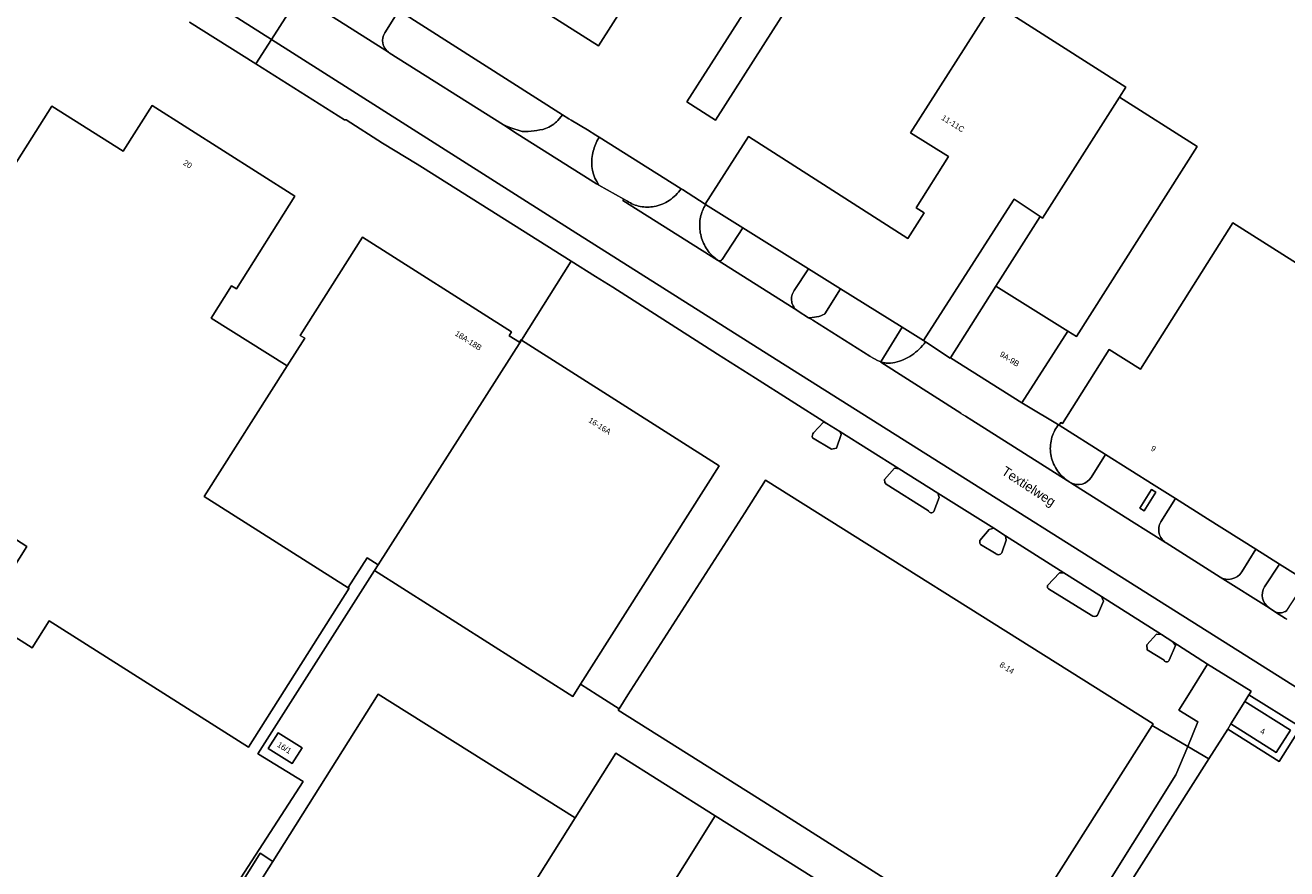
# Model space of a CAD drawing. Header units: metres. Extents: x 151448 to 154749, y 463108 to 465296.
# Tile 252 of 256: x 153706 to 153872, y 463977 to 464088. Entities that reach past the tile are written whole.
import ezdxf
from ezdxf.enums import TextEntityAlignment as Align

# ---------------------------------------------------------------- set-up
doc = ezdxf.new("R2010")
doc.units = ezdxf.units.M
for name, color, linetype, lineweight in [('B-PV-GR-BEPLANTING_CULTUUR_BODEMBEDEKKER-GV', 253, 'Continuous', 9), ('B-PV-IE-TERREINAFSCHEIDING_KUNSTMATIG_HEKWERK-G', 253, 'Continuous', 9), ('B-PV-OG-BEBOUWING-GV', 1, 'Continuous', 9), ('B-PV-OG-BEBOUWING-T18', 2, 'Continuous', 9), ('B-PV-OG-TERREIN_BEGROEID-GV', 253, 'Continuous', 9), ('B-PV-OG-TERREIN_ERF-GV', 253, 'Continuous', 9), ('B-PV-OG-TOPOGRAFIE-T18', 2, 'Continuous', 9), ('B-PV-VH-GESLOTENVERHARDING_ASFALT-GV', 253, 'Continuous', 9), ('B-PV-VH-OPENVERHARDING_BETONSTRAATSTEEN-GV', 253, 'Continuous', 9)]:
    doc.layers.add(name, color=color, linetype=linetype, lineweight=lineweight)
doc.styles.add('Drong', font='txt', dxfattribs={"height": 1.8})

msp = doc.modelspace()

# ---------------------------------------------------------------- linework, layer by layer
at = {"layer": 'B-PV-GR-BEPLANTING_CULTUUR_BODEMBEDEKKER-GV', "flags": 128}
msp.add_lwpolyline([(153854.006, 464027.014), (153852.453, 464024.555), (153853.028, 464024.191), (153854.565, 464026.667)], close=True, dxfattribs=at)
at = {"layer": 'B-PV-IE-TERREINAFSCHEIDING_KUNSTMATIG_HEKWERK-G', "flags": 128}
for points in [[(153777.739, 464057.019), (153771.171, 464046.587)], [(153854.078, 463995.994), (153858.748, 463993.228), (153861.534, 463991.579)], [(153736.216, 463974.419), (153734.531, 463975.479), (153736.841, 463979.181), (153738.539, 463978.113)]]:
    msp.add_lwpolyline(points, dxfattribs=at)
at = {"layer": 'B-PV-OG-BEBOUWING-GV', "flags": 128}
for points in [[(153760.332, 464098.619), (153781.321, 464085.304), (153787.719, 464095.39), (153766.73, 464108.705)], [(153806.594, 464091.033), (153802.822, 464093.446), (153792.918, 464077.962), (153796.69, 464075.549)], [(153795.354, 464064.509), (153795.332, 464064.474), (153795.385, 464064.441), (153800.301, 464061.374), (153808.932, 464055.99), (153813.114, 464053.38), (153821.233, 464048.315), (153824.024, 464046.574), (153835.848, 464065.038), (153835.945, 464065.167), (153839.35, 464062.896), (153839.685, 464062.668), (153849.78, 464078.569), (153850.617, 464079.885), (153833.221, 464090.972), (153822.309, 464073.877), (153827.297, 464070.771), (153823.046, 464064.018), (153824.097, 464063.357), (153821.99, 464060.009), (153801.04, 464073.401)], [(153842.981, 464047.792), (153844.143, 464047.089), (153860.012, 464072.086), (153849.78, 464078.569), (153839.685, 464062.668), (153839.35, 464062.896), (153833.53, 464053.715)], [(153748.433, 464014.107), (153748.408, 464014.068), (153729.49, 464026.097), (153740.389, 464043.241), (153730.406, 464049.529), (153733.095, 464053.773), (153733.723, 464053.375), (153741.425, 464065.569), (153722.651, 464077.454), (153718.857, 464071.457), (153709.493, 464077.385), (153682.447, 464034.671), (153702.618, 464021.9), (153702.559, 464021.807), (153706.191, 464019.507), (153700.361, 464010.298), (153706.886, 464006.167), (153709.137, 464009.722), (153735.309, 463993.153), (153748.534, 464014.04)], [(153752.344, 464017.097), (153771.203, 464046.638), (153771.132, 464046.683), (153770.93, 464046.363), (153769.576, 464047.213), (153769.894, 464047.718), (153750.32, 464060.151), (153742.121, 464047.253), (153742.704, 464046.883), (153740.389, 464043.241), (153729.49, 464026.097), (153748.408, 464014.068), (153748.433, 464014.107), (153750.911, 464018.007)], [(153842.981, 464047.792), (153833.53, 464053.715), (153827.563, 464044.303), (153836.967, 464038.41)], [(153771.203, 464046.638), (153752.344, 464017.097), (153751.877, 464016.363), (153777.935, 463999.794), (153778.956, 464001.402), (153797.194, 464030.128)], [(153835.099, 463966.088), (153854.078, 463995.994), (153854.209, 463996.2), (153848.162, 464000), (153803.25, 464028.228), (153800.548, 464023.931), (153785.185, 464000), (153784.013, 463998.174), (153783.891, 463997.984), (153802.192, 463986.469), (153834.899, 463965.773)], [(153738.539, 463978.113), (153736.216, 463974.419), (153733.523, 463970.136), (153759.742, 463953.652), (153760.26, 463953.327), (153763.158, 463957.943), (153762.641, 463958.267), (153765.124, 463962.218), (153766.951, 463965.126), (153768.222, 463964.311), (153769.039, 463965.586), (153767.416, 463966.609), (153778.252, 463983.845), (153752.372, 464000.116)], [(153864.398, 463996.183), (153870.397, 463992.423), (153872.249, 463995.378), (153866.25, 463999.138)], [(153741.064, 463990.972), (153742.363, 463993.03), (153739.207, 463995.012), (153737.917, 463992.955)], [(153796.668, 463984.099), (153783.585, 463992.328), (153778.252, 463983.845), (153767.416, 463966.609), (153769.039, 463965.586), (153771.719, 463963.896), (153771.395, 463963.38), (153776.087, 463960.43), (153776.414, 463960.945), (153780.542, 463958.359)], [(153796.668, 463984.099), (153780.542, 463958.359), (153784.669, 463955.773), (153784.337, 463955.245), (153789.038, 463952.287), (153789.369, 463952.812), (153793.499, 463950.221), (153809.638, 463975.942)]]:
    msp.add_lwpolyline(points, close=True, dxfattribs=at)
for points in [[(153879.975, 464052.362), (153864.69, 464062.031), (153852.564, 464042.794), (153848.436, 464045.396), (153842.309, 464035.676), (153842.08, 464035.82), (153841.851, 464035.456), (153847.936, 464031.62), (153854.358, 464027.571), (153857.143, 464025.816), (153861.356, 464023.161), (153867.712, 464019.154), (153870.805, 464017.204), (153874.318, 464014.99)], [(153907.798, 463974.607), (153906.778, 463975.248), (153873.774, 463996.012), (153873.615, 463995.759), (153870.782, 463991.255), (153864.01, 463995.515), (153861.534, 463991.579), (153822.624, 463930.357), (153868.99, 463901.208), (153871.619, 463899.556)]]:
    msp.add_lwpolyline(points, dxfattribs=at)
at = {"layer": 'B-PV-OG-TERREIN_BEGROEID-GV', "flags": 128}
for points in [[(153775.99, 464075.504), (153776.591, 464076.252), (153755.091, 464089.952), (153753.242, 464087.01)], [(153753.733, 464084.468), (153753.829, 464084.401), (153768.836, 464074.908), (153769.655, 464074.568), (153771.308, 464074.039)], [(153792.171, 464066.52), (153781.404, 464073.311), (153781.109, 464072.786)], [(153781.359, 464067.007), (153784.646, 464065.162), (153785.11, 464064.901)], [(153797.581, 464057.228), (153800.301, 464061.374), (153795.385, 464064.441)], [(153796.372, 464057.619), (153796.977, 464057.133)], [(153807.52, 464050.466), (153807.537, 464050.455), (153807.555, 464050.444), (153808.936, 464049.572), (153809.414, 464049.611), (153809.699, 464049.634), (153809.982, 464049.679), (153810.261, 464049.747), (153810.533, 464049.836), (153810.798, 464049.946), (153811.032, 464050.043), (153811.053, 464050.077), (153813.114, 464053.38), (153808.932, 464055.99), (153807.052, 464053.134)], [(153824.024, 464046.574), (153821.233, 464048.315), (153818.401, 464043.774), (153818.436, 464043.752), (153818.632, 464043.703), (153818.749, 464043.674), (153818.867, 464043.65), (153818.986, 464043.63), (153819.106, 464043.614)], [(153824.284, 464046.403), (153824.024, 464046.574)], [(153846.056, 464028.592), (153847.936, 464031.62), (153841.851, 464035.456), (153841.744, 464035.413), (153841.701, 464035.412)], [(153842.919, 464028.194), (153843.25, 464027.97)], [(153857.143, 464025.816), (153855.21, 464022.76)], [(153865.848, 464016.164), (153867.712, 464019.154), (153861.356, 464023.161), (153857.143, 464025.816)], [(153855.813, 464020.051), (153855.925, 464019.979), (153863.009, 464015.49)], [(153871.784, 464011.083), (153874.318, 464014.99), (153870.805, 464017.204), (153868.848, 464014.196)], [(153869.45, 464011.445), (153870.309, 464010.892)]]:
    msp.add_lwpolyline(points, dxfattribs=at)
at = {"layer": 'B-PV-OG-TERREIN_BEGROEID-GV'}
for points in [[(153753.242, 464087.01, 0.3953491), (153753.733, 464084.468)], [(153774.362, 464074.429, 0.1030676), (153775.99, 464075.504)], [(153771.308, 464074.039, 0.0726772), (153774.362, 464074.429)], [(153781.109, 464072.786, 0.0542917), (153780.513, 464071.02)], [(153780.513, 464071.02, 0.1988924), (153781.359, 464067.007)], [(153790.626, 464064.995, 0.0938113), (153792.171, 464066.52)], [(153785.11, 464064.901, 0.0981549), (153786.808, 464064.2)], [(153786.808, 464064.2, 0.0968979), (153788.645, 464064.194)], [(153788.645, 464064.194, 0.0984621), (153790.626, 464064.995)], [(153795.385, 464064.441, 0.0838102), (153794.73, 464062.782)], [(153794.73, 464062.782, 0.0861871), (153794.66, 464060.972)], [(153794.66, 464060.972, 0.0833231), (153795.228, 464059.149)], [(153795.228, 464059.149, 0.0860557), (153796.372, 464057.619)], [(153796.977, 464057.133, 0.0921316), (153797.064, 464057.079)], [(153797.064, 464057.079, 0.3729874), (153797.581, 464057.228)], [(153807.052, 464053.134, 0.4362704), (153807.52, 464050.466)], [(153822.488, 464044.654, 0.0933658), (153824.284, 464046.403)], [(153819.106, 464043.614, 0.0908904), (153820.272, 464043.684)], [(153820.272, 464043.684, 0.0884818), (153822.488, 464044.654)], [(153841.701, 464035.412, 0.101641), (153840.842, 464033.613)], [(153840.842, 464033.613, 0.1003633), (153840.758, 464031.62)], [(153840.758, 464031.62, 0.1015644), (153841.488, 464029.687)], [(153841.488, 464029.687, 0.1012292), (153842.919, 464028.194)], [(153843.25, 464027.97, 0.0218608), (153843.398, 464027.882)], [(153843.398, 464027.882, 0.3965817), (153846.056, 464028.592)], [(153855.21, 464022.76, 0.0992065), (153854.954, 464022.012)], [(153854.954, 464022.012, 0.0986944), (153855, 464021.222)], [(153855, 464021.222, 0.1013448), (153855.34, 464020.509)], [(153855.34, 464020.509, 0.0827375), (153855.813, 464020.051)], [(153863.009, 464015.49, 0.4107225), (153865.848, 464016.164)], [(153868.848, 464014.196, 0.4129719), (153869.45, 464011.445)], [(153870.309, 464010.892, 0.2474348), (153871.784, 464011.083)]]:
    msp.add_lwpolyline(points, format="xyb", dxfattribs=at)
at = {"layer": 'B-PV-OG-TERREIN_ERF-GV', "flags": 128}
for points in [[(153760.332, 464098.619), (153766.73, 464108.705), (153787.719, 464095.39), (153781.321, 464085.304)], [(153806.594, 464091.033), (153796.69, 464075.549), (153792.918, 464077.962), (153802.822, 464093.446)], [(153827.563, 464044.303), (153833.53, 464053.715), (153839.35, 464062.896), (153835.945, 464065.167), (153835.848, 464065.038), (153824.024, 464046.574), (153824.284, 464046.403), (153827.527, 464044.278)], [(153866.25, 463999.138), (153866.791, 464000.001), (153866.798, 464000.004), (153866.828, 464000.06), (153867.105, 464000.506), (153861.371, 464004.062), (153858.852, 464000), (153857.604, 463997.987), (153860.093, 463996.443), (153858.748, 463993.228), (153861.534, 463991.579), (153864.01, 463995.515), (153864.398, 463996.183)], [(153866.798, 464000.004), (153866.791, 464000.001), (153866.25, 463999.138), (153872.249, 463995.378), (153870.397, 463992.423), (153864.398, 463996.183), (153864.01, 463995.515), (153870.782, 463991.255), (153873.615, 463995.759), (153873.42, 463995.88)], [(153854.078, 463995.994), (153835.099, 463966.088), (153840.467, 463962.765), (153857.183, 463989.486), (153858.748, 463993.228)], [(153741.064, 463990.972), (153737.917, 463992.955), (153739.207, 463995.012), (153742.363, 463993.03)], [(153736.216, 463974.419), (153738.539, 463978.113), (153736.841, 463979.181), (153734.531, 463975.479)]]:
    msp.add_lwpolyline(points, close=True, dxfattribs=at)
for points in [[(153755.091, 464089.952), (153776.591, 464076.252), (153777.428, 464075.719), (153777.74, 464075.531), (153779.852, 464074.258), (153780.971, 464073.584), (153781.404, 464073.311), (153792.171, 464066.52), (153792.346, 464066.41), (153795.354, 464064.509), (153801.04, 464073.401), (153821.99, 464060.009), (153824.097, 464063.357), (153823.046, 464064.018), (153827.297, 464070.771), (153822.309, 464073.877), (153833.221, 464090.972), (153850.617, 464079.885), (153849.78, 464078.569), (153860.012, 464072.086), (153844.143, 464047.089), (153842.981, 464047.792), (153836.967, 464038.41), (153837.375, 464038.109), (153841.851, 464035.456), (153842.08, 464035.82), (153842.309, 464035.676), (153848.436, 464045.396), (153852.564, 464042.794), (153864.69, 464062.031), (153879.975, 464052.362)], [(153682.447, 464034.671), (153709.493, 464077.385), (153718.857, 464071.457), (153722.651, 464077.454), (153741.425, 464065.569), (153733.723, 464053.375), (153733.095, 464053.773), (153730.406, 464049.529), (153740.389, 464043.241), (153742.704, 464046.883), (153742.121, 464047.253), (153750.32, 464060.151), (153769.894, 464047.718), (153769.576, 464047.213), (153770.93, 464046.363), (153771.132, 464046.683), (153771.203, 464046.638), (153777.739, 464057.019), (153758.2, 464069.316), (153757.482, 464069.774), (153752.93, 464072.518), (153748.136, 464075.571), (153747.931, 464075.596), (153736.299, 464082.924), (153727.562, 464088.427)], [(153809.568, 464034.464), (153810.907, 464035.831), (153811.341, 464035.693), (153801.962, 464041.613), (153796.967, 464044.769), (153783.211, 464053.573), (153780.933, 464055.009), (153777.739, 464057.019), (153771.203, 464046.638), (153797.194, 464030.128), (153778.956, 464001.402), (153781.151, 464000), (153784.013, 463998.174), (153785.185, 464000), (153800.548, 464023.931), (153803.25, 464028.228), (153848.162, 464000), (153854.209, 463996.2), (153854.078, 463995.994), (153858.748, 463993.228), (153860.093, 463996.443), (153857.604, 463997.987), (153858.852, 464000), (153861.371, 464004.062), (153856.798, 464006.965), (153857.137, 464006.479), (153856.305, 464004.581)], [(153809.449, 464033.781), (153811.946, 464032.291), (153812.601, 464032.41), (153813.196, 464034.224), (153813.028, 464034.628), (153813.026, 464034.634), (153811.341, 464035.693), (153810.907, 464035.831), (153809.568, 464034.464)], [(153824.67, 464024.194), (153819.111, 464027.707), (153818.962, 464027.915), (153818.903, 464028.302), (153820.213, 464029.818), (153820.843, 464029.718), (153813.028, 464034.628), (153813.196, 464034.224), (153812.601, 464032.41), (153811.946, 464032.291), (153809.449, 464033.781)], [(153825.928, 464026.515), (153825.926, 464026.522), (153820.843, 464029.718), (153820.213, 464029.818), (153818.903, 464028.302), (153818.962, 464027.915), (153819.111, 464027.707), (153824.67, 464024.194)], [(153833.559, 464018.538), (153831.538, 464019.759), (153831.419, 464019.937), (153831.419, 464020.294), (153832.639, 464021.751), (153833.256, 464021.905), (153825.928, 464026.515), (153826.099, 464025.948), (153825.385, 464024.107)], [(153825.385, 464024.107), (153826.099, 464025.948), (153825.928, 464026.515)], [(153703.652, 463928.565), (153742.496, 463988.638), (153736.626, 463992.215), (153736.545, 463992.265), (153751.877, 464016.363), (153752.344, 464017.097), (153750.911, 464018.007), (153748.433, 464014.107), (153748.534, 464014.04), (153735.309, 463993.153), (153709.137, 464009.722), (153706.886, 464006.167), (153700.361, 464010.298), (153706.191, 464019.507), (153702.559, 464021.807)], [(153834.364, 464018.805), (153834.899, 464020.352), (153834.803, 464020.923), (153833.256, 464021.905), (153832.639, 464021.751), (153831.419, 464020.294), (153831.419, 464019.937), (153831.538, 464019.759), (153833.559, 464018.538)], [(153846.076, 464010.471), (153840.457, 464013.924), (153840.338, 464014.073), (153840.338, 464014.37), (153841.885, 464016.065), (153842.466, 464016.061), (153834.803, 464020.923), (153834.899, 464020.352), (153834.364, 464018.805)], [(153774.408, 463958.5), (153815.793, 463932.474), (153819.948, 463929.906), (153822.624, 463930.357), (153861.534, 463991.579), (153858.748, 463993.228), (153857.183, 463989.486), (153840.467, 463962.765), (153835.099, 463966.088), (153834.899, 463965.773), (153802.192, 463986.469), (153783.891, 463997.984), (153784.013, 463998.174), (153781.151, 464000), (153778.956, 464001.402), (153777.935, 463999.794), (153751.877, 464016.363), (153736.545, 463992.265), (153736.626, 463992.215), (153742.496, 463988.638), (153703.652, 463928.565)], [(153846.908, 464010.471), (153847.683, 464012.314), (153847.413, 464012.922), (153842.466, 464016.061), (153841.885, 464016.065), (153840.338, 464014.37), (153840.338, 464014.073), (153840.457, 464013.924), (153846.076, 464010.471)], [(153847.413, 464012.922), (153847.683, 464012.314), (153846.908, 464010.471)], [(153855.648, 464004.547), (153853.419, 464005.916), (153853.389, 464006.571), (153854.639, 464007.968), (153855.289, 464007.922), (153847.413, 464012.922)], [(153856.305, 464004.581), (153857.137, 464006.479), (153856.798, 464006.965), (153855.289, 464007.922), (153854.639, 464007.968), (153853.389, 464006.571), (153853.419, 464005.916), (153855.648, 464004.547)], [(153734.531, 463975.479), (153736.841, 463979.181), (153738.539, 463978.113), (153752.372, 464000.116), (153778.252, 463983.845), (153783.585, 463992.328), (153796.668, 463984.099), (153809.638, 463975.942)]]:
    msp.add_lwpolyline(points, dxfattribs=at)
at = {"layer": 'B-PV-OG-TERREIN_ERF-GV'}
for points in [[(153809.449, 464033.781, -0.23596), (153809.568, 464034.464)], [(153809.568, 464034.464, 0.23596), (153809.449, 464033.781)], [(153825.385, 464024.107, -0.6252774), (153824.67, 464024.194)], [(153824.67, 464024.194, 0.6252774), (153825.385, 464024.107)], [(153834.364, 464018.805, -0.5406404), (153833.559, 464018.538)], [(153833.559, 464018.538, 0.5406404), (153834.364, 464018.805)], [(153846.908, 464010.471, -0.375), (153846.076, 464010.471)], [(153846.076, 464010.471, 0.375), (153846.908, 464010.471)], [(153856.305, 464004.581, -0.6909812), (153855.648, 464004.547)], [(153855.648, 464004.547, 0.6909812), (153856.305, 464004.581)]]:
    msp.add_lwpolyline(points, format="xyb", dxfattribs=at)
at = {"layer": 'B-PV-VH-GESLOTENVERHARDING_ASFALT-GV', "flags": 128}
for points in [[(153589.521, 464180.686), (153594.243, 464177.802), (153595.382, 464177.076), (153649.656, 464142.495), (153649.664, 464142.49), (153649.659, 464142.5), (153649.667, 464142.495), (153663.697, 464133.577), (153691.678, 464115.791), (153715.866, 464100.417), (153738.342, 464086.13), (153742.031, 464091.921), (153740.946, 464092.611), (153736.06, 464095.716), (153725.125, 464102.664), (153713.453, 464110.08), (153710.92, 464111.721), (153700.465, 464118.364)], [(153742.031, 464091.921), (153738.342, 464086.13), (153777.844, 464061.021), (153803.854, 464044.617), (153874.597, 464000), (153904.672, 463980.801)], [(153796.977, 464057.133), (153784.535, 464064.981), (153784.646, 464065.162), (153781.359, 464067.007), (153781.041, 464067.185), (153770.647, 464073.762), (153768.836, 464074.908), (153753.829, 464084.401), (153753.733, 464084.468), (153742.169, 464091.838), (153742.155, 464091.847)], [(153817.128, 464044.439), (153817.015, 464044.51), (153816.993, 464044.525), (153809.469, 464049.236), (153809.384, 464049.289), (153809.334, 464049.321), (153808.936, 464049.572), (153807.555, 464050.444), (153807.537, 464050.455), (153807.52, 464050.466), (153797.064, 464057.079)], [(153843.25, 464027.97), (153842.919, 464028.194), (153830.359, 464036.105), (153829.549, 464036.621), (153828.948, 464037.004), (153828.92, 464037.025), (153818.436, 464043.752), (153818.401, 464043.774), (153818.191, 464043.855), (153817.987, 464043.95), (153817.128, 464044.439)], [(153871.593, 464010.065), (153870.309, 464010.892), (153869.45, 464011.445), (153863.009, 464015.49), (153855.925, 464019.979), (153855.813, 464020.051), (153851.375, 464022.849), (153843.398, 464027.882)]]:
    msp.add_lwpolyline(points, dxfattribs=at)
at = {"layer": 'B-PV-VH-GESLOTENVERHARDING_ASFALT-GV'}
for points in [[(153797.064, 464057.079, -0.0921316), (153796.977, 464057.133)], [(153843.398, 464027.882, -0.0218608), (153843.25, 464027.97)], [(153871.769, 464009.953, -0.0213236), (153871.593, 464010.065)]]:
    msp.add_lwpolyline(points, format="xyb", dxfattribs=at)
at = {"layer": 'B-PV-VH-OPENVERHARDING_BETONSTRAATSTEEN-GV', "flags": 128}
for points in [[(153727.562, 464088.427), (153736.299, 464082.924), (153738.342, 464086.13), (153715.866, 464100.417)], [(153753.242, 464087.01), (153755.091, 464089.952), (153754.848, 464090.107), (153753.817, 464090.761), (153746.612, 464095.343), (153744.787, 464092.486)], [(153742.169, 464091.838), (153753.733, 464084.468)], [(153874.597, 464000), (153803.854, 464044.617), (153777.844, 464061.021), (153738.342, 464086.13), (153736.299, 464082.924), (153747.931, 464075.596), (153748.136, 464075.571), (153752.93, 464072.518), (153757.482, 464069.774), (153758.2, 464069.316), (153777.739, 464057.019), (153780.933, 464055.009), (153783.211, 464053.573), (153796.967, 464044.769), (153801.962, 464041.613), (153811.341, 464035.693), (153813.026, 464034.634), (153813.028, 464034.628), (153820.843, 464029.718), (153825.926, 464026.522), (153825.928, 464026.515), (153833.256, 464021.905), (153834.803, 464020.923), (153842.466, 464016.061), (153847.413, 464012.922), (153855.289, 464007.922), (153856.798, 464006.965), (153861.371, 464004.062), (153867.105, 464000.506), (153866.828, 464000.06), (153866.798, 464000.004), (153873.42, 463995.88)], [(153781.109, 464072.786), (153781.404, 464073.311), (153780.971, 464073.584), (153779.852, 464074.258), (153777.74, 464075.531), (153777.428, 464075.719), (153776.591, 464076.252), (153775.99, 464075.504)], [(153771.308, 464074.039), (153769.655, 464074.568), (153768.836, 464074.908), (153770.647, 464073.762)], [(153770.647, 464073.762), (153781.041, 464067.185), (153781.359, 464067.007)], [(153785.11, 464064.901), (153784.646, 464065.162), (153784.535, 464064.981), (153796.977, 464057.133), (153796.372, 464057.619)], [(153795.385, 464064.441), (153795.332, 464064.474), (153795.354, 464064.509), (153792.346, 464066.41), (153792.171, 464066.52)], [(153808.932, 464055.99), (153800.301, 464061.374), (153797.581, 464057.228)], [(153797.064, 464057.079), (153807.52, 464050.466)], [(153807.052, 464053.134), (153808.932, 464055.99)], [(153836.967, 464038.41), (153827.563, 464044.303), (153827.527, 464044.278), (153824.284, 464046.403)], [(153819.106, 464043.614), (153818.986, 464043.63), (153818.867, 464043.65), (153818.749, 464043.674), (153818.632, 464043.703), (153818.436, 464043.752), (153828.92, 464037.025), (153828.948, 464037.004), (153829.549, 464036.621), (153830.359, 464036.105), (153842.919, 464028.194)], [(153841.701, 464035.412), (153841.744, 464035.413), (153841.851, 464035.456), (153837.375, 464038.109), (153836.967, 464038.41)], [(153857.143, 464025.816), (153854.358, 464027.571), (153847.936, 464031.62), (153846.056, 464028.592)], [(153843.398, 464027.882), (153851.375, 464022.849), (153855.813, 464020.051)], [(153855.21, 464022.76), (153857.143, 464025.816)], [(153868.848, 464014.196), (153870.805, 464017.204), (153867.712, 464019.154), (153865.848, 464016.164)], [(153863.009, 464015.49), (153869.45, 464011.445)], [(153870.309, 464010.892), (153871.593, 464010.065)]]:
    msp.add_lwpolyline(points, dxfattribs=at)
at = {"layer": 'B-PV-VH-OPENVERHARDING_BETONSTRAATSTEEN-GV'}
for points in [[(153753.733, 464084.468, -0.3953491), (153753.242, 464087.01)], [(153775.99, 464075.504, -0.1030676), (153774.362, 464074.429)], [(153774.362, 464074.429, -0.0726772), (153771.308, 464074.039)], [(153780.513, 464071.02, -0.0542917), (153781.109, 464072.786)], [(153781.359, 464067.007, -0.1988924), (153780.513, 464071.02)], [(153792.171, 464066.52, -0.0938113), (153790.626, 464064.995)], [(153786.808, 464064.2, -0.0981549), (153785.11, 464064.901)], [(153788.645, 464064.194, -0.0968979), (153786.808, 464064.2)], [(153790.626, 464064.995, -0.0984621), (153788.645, 464064.194)], [(153794.73, 464062.782, -0.0838102), (153795.385, 464064.441)], [(153794.66, 464060.972, -0.0861871), (153794.73, 464062.782)], [(153795.228, 464059.149, -0.0833231), (153794.66, 464060.972)], [(153796.372, 464057.619, -0.0860557), (153795.228, 464059.149)], [(153797.581, 464057.228, -0.3729874), (153797.064, 464057.079)], [(153807.52, 464050.466, -0.4362704), (153807.052, 464053.134)], [(153824.284, 464046.403, -0.0933658), (153822.488, 464044.654)], [(153820.272, 464043.684, -0.0908904), (153819.106, 464043.614)], [(153822.488, 464044.654, -0.0884818), (153820.272, 464043.684)], [(153840.842, 464033.613, -0.101641), (153841.701, 464035.412)], [(153840.758, 464031.62, -0.1003633), (153840.842, 464033.613)], [(153841.488, 464029.687, -0.1015644), (153840.758, 464031.62)], [(153842.919, 464028.194, -0.1012292), (153841.488, 464029.687)], [(153846.056, 464028.592, -0.3965817), (153843.398, 464027.882)], [(153854.954, 464022.012, -0.0992065), (153855.21, 464022.76)], [(153855, 464021.222, -0.0986944), (153854.954, 464022.012)], [(153855.34, 464020.509, -0.1013448), (153855, 464021.222)], [(153855.813, 464020.051, -0.0827375), (153855.34, 464020.509)], [(153865.848, 464016.164, -0.4107225), (153863.009, 464015.49)], [(153869.45, 464011.445, -0.4129719), (153868.848, 464014.196)], [(153871.784, 464011.083, -0.2474348), (153870.309, 464010.892)], [(153871.593, 464010.065, 0.0213236), (153871.769, 464009.953)]]:
    msp.add_lwpolyline(points, format="xyb", dxfattribs=at)
at = {"layer": 'B-PV-VH-OPENVERHARDING_BETONSTRAATSTEEN-GV', "flags": 128}
for points in [[(153817.015, 464044.51), (153817.128, 464044.439), (153817.987, 464043.95), (153818.191, 464043.855), (153818.401, 464043.774), (153821.233, 464048.315), (153813.114, 464053.38), (153811.053, 464050.077), (153811.032, 464050.043), (153810.798, 464049.946), (153810.533, 464049.836), (153810.261, 464049.747), (153809.982, 464049.679), (153809.699, 464049.634), (153809.414, 464049.611), (153808.936, 464049.572), (153809.334, 464049.321), (153809.384, 464049.289), (153809.469, 464049.236), (153816.993, 464044.525)], [(153852.453, 464024.555), (153854.006, 464027.014), (153854.565, 464026.667), (153853.028, 464024.191)]]:
    msp.add_lwpolyline(points, close=True, dxfattribs=at)

# ---------------------------------------------------------------- texts
at = {"layer": 'B-PV-OG-BEBOUWING-T18', "style": 'Drong'}
for s, rotation, p in [('11-11C', 328.1, (153827.907, 464075.103)), ('20', 327.7, (153727.338, 464069.752)), ('18A-18B', 327.6, (153764.225, 464046.58)), ('9A-9B', 327.9, (153835.341, 464044.149)), ('16-16A', 327.6, (153781.495, 464035.362)), ('9', 327.8, (153854.247, 464032.37)), ('8-14', 327.9, (153834.993, 464003.552)), ('4', 341.7, (153868.606, 463995.214)), ('16/1', 327.9, (153740.043, 463993.068))]:
    msp.add_text(s, height=0.75, rotation=rotation, dxfattribs=at).set_placement(p, align=Align.MIDDLE)
at = {"layer": 'B-PV-OG-TOPOGRAFIE-T18', "style": 'Drong'}
msp.add_text('Textielweg', height=1.25, rotation=326.8, dxfattribs=at).set_placement((153837.78, 464027.286), align=Align.MIDDLE)

doc.saveas('drawing.dxf')
